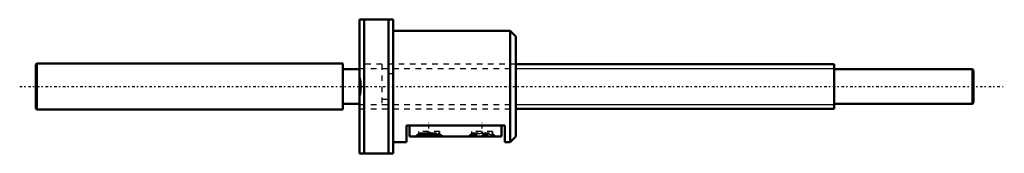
# Model space of a CAD drawing. Header units: millimetres. Extents: x -61 to 116, y -12 to 12.
import ezdxf

# ---------------------------------------------------------------- set-up
doc = ezdxf.new("R2010")
doc.units = ezdxf.units.MM
doc.linetypes.add('Center', pattern=[1.5, 0.45, -0.5, 0.05, -0.5])
doc.linetypes.add('Dashed', pattern=[2, 1, -1])
for name, color, linetype, lineweight in [('2d ConnectionPoints', 7, 'Continuous', 50), ('AM_0', 7, 'Continuous', 50), ('AM_5', 3, 'Continuous', 25), ('AM_7', 7, 'Center', 25), ('AM_9', 6, 'Dashed', 25)]:
    doc.layers.add(name, color=color, linetype=linetype, lineweight=lineweight)

# ---------------------------------------------------------------- blocks, each defined once
blk = doc.blocks.new('1_MBF_0802_3_7_nut_0_in_MBF0802_3_7GT_168LC3A_0__4')
at = {"layer": 'AM_0'}
for p, q in [((0, 12), (6, 12)), ((0, -12), (0, 12)), ((0.81, 12), (0.81, -12)), ((5.19, -12), (5.19, 12)), ((6, -12), (6, 12)), ((27, 10), (6, 10)), ((28, 9), (27, 10)), ((27, 10), (27, -10)), ((28, 9), (28, -9)), ((26, -7), (8.4, -7)), ((8.4, -10), (8.4, -7)), ((8.93, -7), (8.93, -9)), ((25.43, -7), (25.43, -9)), ((26, -10), (26, -7)), ((10.94, -8.6), (13.92, -8.6)), ((11.26, -8.52), (13.59, -8.52)), ((6, -10), (8.4, -10)), ((25.43, -9), (8.93, -9)), ((26, -10), (27, -10)), ((27, -10), (28, -9)), ((6, -12), (0, -12))]:
    blk.add_line(p, q, dxfattribs=at)
for points in [[(0, -1.7), (0.08, -1.32), (0.13, -0.93), (0.17, -0.53), (0.19, -0.13), (0.19, 0), (0.18, 0.41), (0.15, 0.82), (0.09, 1.21), (0, 1.7)], [(14.93, -9), (14.82, -8.94), (14.68, -8.87), (14.51, -8.8), (14.32, -8.73), (14.1, -8.65), (13.87, -8.59), (13.48, -8.5), (13.07, -8.43), (12.77, -8.4), (12.46, -8.39), (12.15, -8.4), (11.71, -8.44), (11.3, -8.51), (11.03, -8.57), (10.78, -8.65), (10.55, -8.72), (10.31, -8.81), (10.11, -8.9), (10, -8.96), (9.93, -9)]]:
    blk.add_lwpolyline(points, dxfattribs=at)
at = {"layer": 'AM_7'}
for p, q in [((12.43, -9.11), (12.43, -6.47)), ((21.93, -9.11), (21.93, -6.47))]:
    blk.add_line(p, q, dxfattribs=at)
at = {"layer": 'AM_9'}
for p, q in [((28, 4), (0, 4)), ((4, 4), (4, -4)), ((6, 2.25), (4, 2.25)), ((4, -2.25), (6, -2.25)), ((0, -4), (28, -4)), ((10.53, -8.48), (9.93, -9)), ((10.53, -8.1), (10.53, -8.49)), ((14.33, -8.1), (10.53, -8.1)), ((10.53, -8.49), (10.76, -8.3)), ((10.54, -8.52), (10.76, -8.3)), ((10.54, -8.52), (11.26, -8.52)), ((10.54, -8.6), (10.54, -8.52)), ((10.54, -8.6), (10.94, -8.6)), ((10.76, -8.3), (14.1, -8.3)), ((13.59, -8.52), (14.31, -8.52)), ((13.92, -8.6), (14.31, -8.6)), ((14.1, -8.3), (14.31, -8.52)), ((14.1, -8.3), (14.33, -8.49)), ((14.31, -8.52), (14.31, -8.6)), ((14.33, -8.1), (14.33, -8.49)), ((14.93, -9), (14.33, -8.48)), ((20.03, -8.48), (19.43, -9)), ((20.03, -8.1), (20.03, -8.49)), ((23.83, -8.1), (20.03, -8.1)), ((20.03, -8.49), (20.26, -8.3)), ((20.04, -8.52), (20.26, -8.3)), ((20.04, -8.6), (20.04, -8.52)), ((20.04, -8.52), (23.81, -8.52)), ((20.04, -8.6), (23.81, -8.6)), ((20.26, -8.3), (23.6, -8.3)), ((23.6, -8.3), (23.81, -8.52)), ((23.6, -8.3), (23.83, -8.49)), ((23.81, -8.52), (23.81, -8.6)), ((23.83, -8.1), (23.83, -8.49)), ((24.43, -9), (23.83, -8.48))]:
    blk.add_line(p, q, dxfattribs=at)
for points in [[(19.43, -9), (19.54, -8.94), (19.67, -8.87), (19.85, -8.8), (19.99, -8.75), (20.14, -8.69), (20.44, -8.6)], [(20.44, -8.6), (20.49, -8.59), (20.87, -8.5), (21.28, -8.43), (21.51, -8.41), (21.74, -8.39), (21.97, -8.39), (22.21, -8.4), (22.64, -8.44), (23.06, -8.51), (23.42, -8.6)], [(23.42, -8.6), (23.45, -8.61), (23.63, -8.66), (23.8, -8.72), (24.05, -8.81), (24.25, -8.9), (24.35, -8.95), (24.43, -9)]]:
    blk.add_lwpolyline(points, dxfattribs=at)
blk = doc.blocks.new('2_MBF0802_3_7GT_168LC3A__0__shaft_0_in_MBF0802_3_7GT_168LC3A_0__4')
at = {"layer": 'AM_0'}
for p, q in [((-57.8, 4.15), (-58, 3.95)), ((-58, 3.95), (-58, -3.95)), ((-57.8, 4.15), (-57.8, -4.15)), ((-3, 4.15), (-57.8, 4.15)), ((-3, 4.15), (-3, -4.15)), ((85, 4), (28, 4)), ((85, 4), (85, -4)), ((0, 3.1), (-3, 3.1)), ((109.8, 3.1), (85, 3.1)), ((110, 2.9), (109.8, 3.1)), ((109.8, 3.1), (109.8, -3.1)), ((110, 2.9), (110, -2.9)), ((-3, -3.1), (0, -3.1)), ((85, -3.1), (109.8, -3.1)), ((109.8, -3.1), (110, -2.9)), ((-58, -3.95), (-57.8, -4.15)), ((-57.8, -4.15), (-3, -4.15)), ((28, -4), (85, -4))]:
    blk.add_line(p, q, dxfattribs=at)
at = {"layer": 'AM_5', "linetype": 'Dashed'}
for p, q in [((0, 3.233), (28, 3.233)), ((0, -3.233), (28, -3.233))]:
    blk.add_line(p, q, dxfattribs=at)
at = {"layer": 'AM_5'}
for p, q in [((28, 3.233), (85, 3.233)), ((28, -3.233), (85, -3.233))]:
    blk.add_line(p, q, dxfattribs=at)
at = {"layer": 'AM_7'}
blk.add_line((-60.9, 0), (115.5, 0), dxfattribs=at)
at = {"layer": 'AM_9'}
for p, q in [((28, 4), (4, 4)), ((4, -4), (28, -4))]:
    blk.add_line(p, q, dxfattribs=at)

msp = doc.modelspace()

# ---------------------------------------------------------------- linework, layer by layer
at = {"layer": '2d ConnectionPoints'}
msp.add_point((0, 0), dxfattribs=at)
msp.add_point((0, 0), dxfattribs=at)

# ---------------------------------------------------------------- block references
for name in ['1_MBF_0802_3_7_nut_0_in_MBF0802_3_7GT_168LC3A_0__4', '2_MBF0802_3_7GT_168LC3A__0__shaft_0_in_MBF0802_3_7GT_168LC3A_0__4']:
    msp.add_blockref(name, (0, 0))

doc.saveas('drawing.dxf')
